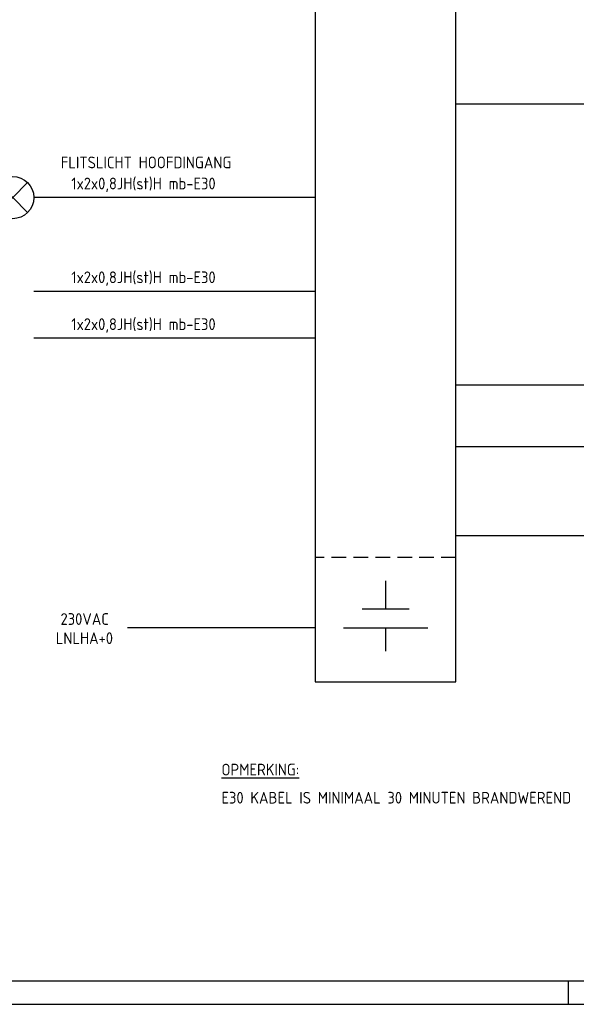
# Model space of a CAD drawing. Extents: x 0 to 594, y 0 to 420.
# Tile 2 of 7: x 267 to 386, y 0 to 210. Entities that reach past the tile are written whole.
import ezdxf
from ezdxf.enums import TextEntityAlignment as Align

# ---------------------------------------------------------------- set-up
doc = ezdxf.new("R2010")
doc.units = 0
doc.header["$LTSCALE"] = 25
doc.header["$MEASUREMENT"] = 0
doc.linetypes.add('DASHED', pattern=[0.75, 0.5, -0.25])
doc.linetypes.add('DASHED2', pattern=[0.375, 0.25, -0.125])
for name, color, linetype in [('E--L$2A-_KADER', 7, 'CONTINUOUS'), ('E--L6511_BRANDM', 3, 'CONTINUOUS'), ('E--T6511_GROEPSNUMM', 2, 'CONTINUOUS')]:
    doc.layers.add(name, color=color, linetype=linetype)
doc.styles.add('ISO', font='isocp.shx')
doc.styles.get("Standard").update_dxf_attribs({"font": 'isocp2.shx'})

# ---------------------------------------------------------------- blocks, each defined once
blk = doc.blocks.new('A2')
at = {"layer": 'E--L$2A-_KADER', "color": 4}
blk.add_line((25, 5), (589, 5), dxfattribs=at)
at = {"layer": 'E--L$2A-_KADER', "color": 2}
for p, q in [((384, 0), (384, 5)), ((0, 0), (594, 0))]:
    blk.add_line(p, q, dxfattribs=at)
blk = doc.blocks.new('B8100100')
at = {"layer": 'E--L6511_BRANDM', "color": 2}
for p, q in [((-1.061, -1.061), (1.061, 1.061)), ((-1.061, 1.061), (1.061, -1.061))]:
    blk.add_line(p, q, dxfattribs=at)
at = {"layer": 'E--L6511_BRANDM'}
blk.add_circle((0, 0), 1.5, dxfattribs=at)
at = {"layer": 'E--T6511_GROEPSNUMM'}
blk.add_attdef('GROEPSNUMMER', (2.5, -0.9), '', height=1.8, dxfattribs=at)

msp = doc.modelspace()

# ---------------------------------------------------------------- linework, layer by layer
at = {"layer": 'E--L6511_BRANDM'}
for p, q in [((360, 192.06), (460, 192.06)), ((330, 172.06), (270, 172.06)), ((330, 152.06), (270, 152.06)), ((330, 142.06), (270, 142.06)), ((460, 132.06), (360, 132.06)), ((360, 118.94), (460, 118.94)), ((460, 99.92), (360, 99.92)), ((330, 80.32), (290, 80.32))]:
    msp.add_line(p, q, dxfattribs=at)
at = {"layer": 'E--L6511_BRANDM', "linetype": 'DASHED2', "ltscale": 0.5}
msp.add_line((360, 95.32), (330, 95.32), dxfattribs=at)
at = {"layer": 'E--L6511_BRANDM', "color": 4}
for p, q in [((345, 90.32), (345, 84.32)), ((340, 84.32), (350, 84.32)), ((336, 80.32), (354, 80.32)), ((345, 80.32), (345, 75.32))]:
    msp.add_line(p, q, dxfattribs=at)
msp.add_lwpolyline([(330, 392.06), (330, 68.78), (360, 68.78), (360, 392.06)], close=True, dxfattribs=at)

# ---------------------------------------------------------------- block references
at = {"layer": 'E--L6511_BRANDM'}
msp.add_blockref('A2', (0, 0), dxfattribs=at)
at = {"layer": 'E--L6511_BRANDM', "xscale": 3, "yscale": 3, "zscale": 3}
msp.add_blockref('B8100100', (265.5, 172.06), dxfattribs=at)

# ---------------------------------------------------------------- texts
at = {"layer": 'E--L6511_BRANDM', "color": 2, "style": 'ISO'}
for s, p in [('FLITSLICHT HOOFDINGANG', (275.75, 178.3)), ('1x2x0,8JH(st)H mb-E30', (278, 173.81)), ('1x2x0,8JH(st)H mb-E30', (278, 153.81)), ('1x2x0,8JH(st)H mb-E30', (278, 143.81))]:
    msp.add_text(s, height=2.5, dxfattribs=at).set_placement(p)
for s, p in [('230VAC', (286, 80.92)), ('LNLHA+0', (286.88, 76.84))]:
    msp.add_text(s, height=2.5, dxfattribs=at).set_placement(p, align=Align.RIGHT)
at = {"layer": 'E--L6511_BRANDM', "linetype": 'DASHED', "style": 'ISO'}
for s, p in [('%%uOPMERKING:', (310, 48.81)), ('E30 KABEL IS MINIMAAL 30 MINUTEN BRANDWEREND', (310, 42.81))]:
    msp.add_text(s, height=2.5, dxfattribs=at).set_placement(p)

doc.saveas('drawing.dxf')
